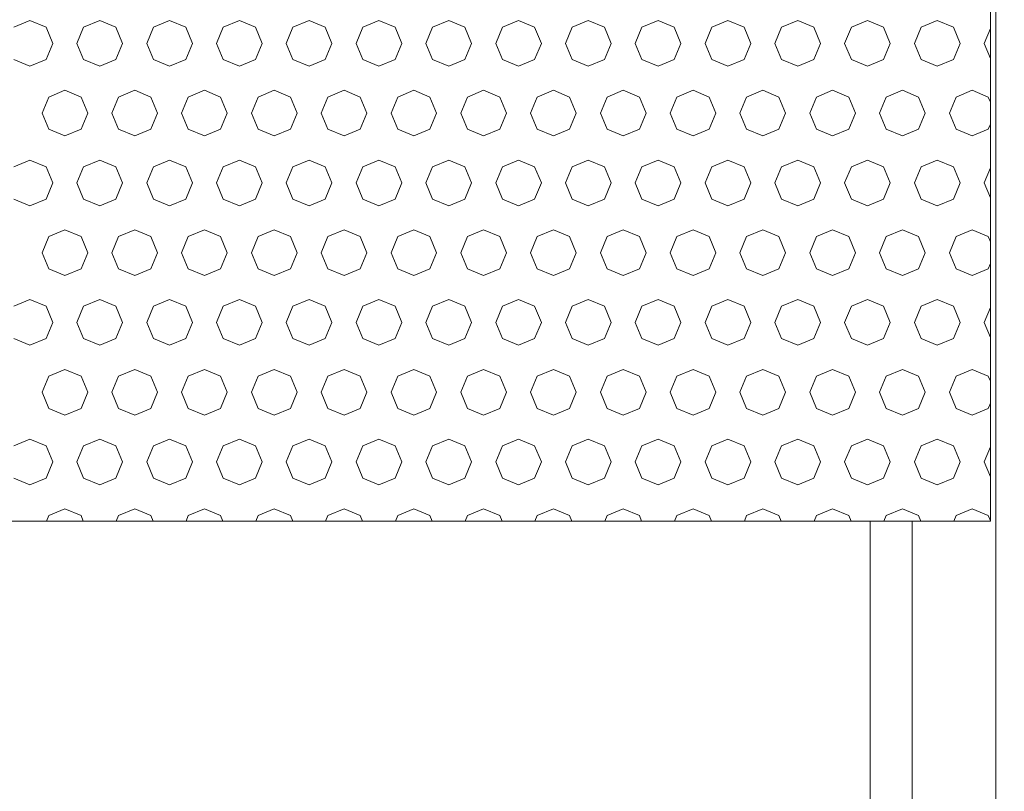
# Model space of a CAD drawing. Header units: millimetres. Extents: x 52659 to 1698020, y -10054 to 104697.
# Tile 135 of 256: x 192603 to 193309, y 10404 to 10957. Entities that reach past the tile are written whole.
import ezdxf

# ---------------------------------------------------------------- set-up
doc = ezdxf.new("R2010")
doc.units = ezdxf.units.MM
doc.header["$MEASUREMENT"] = 0
for name, color, linetype in [('02-04 BRISES SOLEIL FONCEES', 7, 'Continuous'), ('05-02 Cotation 200ème 100ème.Cotations', 7, 'Continuous'), ('Fenêtres ARCHICAD', 7, 'Continuous')]:
    doc.layers.add(name, color=color, linetype=linetype)
doc.styles.add('STYLE_GENERE_3', font='ARIALN.TTF')
doc.dimstyles.new('STYLE_GENERE__2', dxfattribs={"dimtxt": 200, "dimasz": 95, "dimexe": 0.18, "dimexo": 100, "dimgap": 0, "dimtad": 0, "dimlfac": 0.001, "dimzin": 0, "dimdsep": 46, "dimtxsty": 'STYLE_GENERE_3', "dimblk": 'ARROWHEAD_6', "dimblk1": 'ARROWHEAD_6', "dimblk2": 'ARROWHEAD_6', "dimcen": 0.09, "dimclrd": 7, "dimclre": 7, "dimclrt": 7, "dimazin": 0, "dimtfac": 1, "dimtdec": 4, "dimtmove": 0, "dimatfit": 3, "dimfxl": 1, "dimtolj": 1, "dimtzin": 0, "dimarcsym": 0})

# ---------------------------------------------------------------- blocks, each defined once
blk = doc.blocks.new('Élément de coupe_186_1', base_point=(131932.67, 5158.07))
at = {"layer": 'Fenêtres ARCHICAD', "color": 7, "linetype": 'Continuous', "lineweight": 9}
blk.add_line((193302.67, 11008.07), (193302.67, 9758.07), dxfattribs=at)
at = {"layer": 'Fenêtres ARCHICAD', "color": 7, "linetype": 'Continuous', "lineweight": 5}
for p, q in [((193212.67, 10598.03), (193212.67, 9848.07)), ((193242.67, 9818.07), (193242.67, 10598.03))]:
    blk.add_line(p, q, dxfattribs=at)
blk = doc.blocks.new('*X352', base_point=(131932.67, 5158.07))
at = {"layer": '02-04 BRISES SOLEIL FONCEES', "color": 7, "linetype": 'Continuous', "lineweight": 5}
for p, q in [((192610.74, 10956.81), (192599.17, 10952.02)), ((192622.3, 10952.02), (192610.74, 10956.81)), ((192660.74, 10956.81), (192649.17, 10952.02)), ((192672.3, 10952.02), (192660.74, 10956.81)), ((192710.74, 10956.81), (192699.17, 10952.02)), ((192722.3, 10952.02), (192710.74, 10956.81)), ((192760.74, 10956.81), (192749.17, 10952.02)), ((192772.3, 10952.02), (192760.74, 10956.81)), ((192810.74, 10956.81), (192799.17, 10952.02)), ((192822.3, 10952.02), (192810.74, 10956.81)), ((192860.74, 10956.81), (192849.17, 10952.02)), ((192872.3, 10952.02), (192860.74, 10956.81)), ((192910.74, 10956.81), (192899.17, 10952.02)), ((192922.3, 10952.02), (192910.74, 10956.81)), ((192960.74, 10956.81), (192949.17, 10952.02)), ((192972.3, 10952.02), (192960.74, 10956.81)), ((193010.74, 10956.81), (192999.17, 10952.02)), ((193022.3, 10952.02), (193010.74, 10956.81)), ((193060.74, 10956.81), (193049.17, 10952.02)), ((193072.3, 10952.02), (193060.74, 10956.81)), ((193110.74, 10956.81), (193099.17, 10952.02)), ((193122.3, 10952.02), (193110.74, 10956.81)), ((193160.74, 10956.81), (193149.17, 10952.02)), ((193172.3, 10952.02), (193160.74, 10956.81)), ((193210.74, 10956.81), (193199.17, 10952.02)), ((193222.3, 10952.02), (193210.74, 10956.81)), ((193260.74, 10956.81), (193249.17, 10952.02)), ((193272.3, 10952.02), (193260.74, 10956.81)), ((192627.09, 10940.46), (192622.3, 10952.02)), ((192649.17, 10952.02), (192644.38, 10940.46)), ((192677.09, 10940.46), (192672.3, 10952.02)), ((192699.17, 10952.02), (192694.38, 10940.46)), ((192727.09, 10940.46), (192722.3, 10952.02)), ((192749.17, 10952.02), (192744.38, 10940.46)), ((192777.09, 10940.46), (192772.3, 10952.02)), ((192799.17, 10952.02), (192794.38, 10940.46)), ((192827.09, 10940.46), (192822.3, 10952.02)), ((192849.17, 10952.02), (192844.38, 10940.46)), ((192877.09, 10940.46), (192872.3, 10952.02)), ((192899.17, 10952.02), (192894.38, 10940.46)), ((192927.09, 10940.46), (192922.3, 10952.02)), ((192949.17, 10952.02), (192944.38, 10940.46)), ((192977.09, 10940.46), (192972.3, 10952.02)), ((192999.17, 10952.02), (192994.38, 10940.46)), ((193027.09, 10940.46), (193022.3, 10952.02)), ((193049.17, 10952.02), (193044.38, 10940.46)), ((193077.09, 10940.46), (193072.3, 10952.02)), ((193099.17, 10952.02), (193094.38, 10940.46)), ((193127.09, 10940.46), (193122.3, 10952.02)), ((193149.17, 10952.02), (193144.38, 10940.46)), ((193177.09, 10940.46), (193172.3, 10952.02)), ((193199.17, 10952.02), (193194.38, 10940.46)), ((193227.09, 10940.46), (193222.3, 10952.02)), ((193249.17, 10952.02), (193244.38, 10940.46)), ((193277.09, 10940.46), (193272.3, 10952.02)), ((193298.84, 10951.21), (193294.38, 10940.46)), ((192622.3, 10928.89), (192627.09, 10940.46)), ((192644.38, 10940.46), (192649.17, 10928.89)), ((192672.3, 10928.89), (192677.09, 10940.46)), ((192694.38, 10940.46), (192699.17, 10928.89)), ((192722.3, 10928.89), (192727.09, 10940.46)), ((192744.38, 10940.46), (192749.17, 10928.89)), ((192772.3, 10928.89), (192777.09, 10940.46)), ((192794.38, 10940.46), (192799.17, 10928.89)), ((192822.3, 10928.89), (192827.09, 10940.46)), ((192844.38, 10940.46), (192849.17, 10928.89)), ((192872.3, 10928.89), (192877.09, 10940.46)), ((192894.38, 10940.46), (192899.17, 10928.89)), ((192922.3, 10928.89), (192927.09, 10940.46)), ((192944.38, 10940.46), (192949.17, 10928.89)), ((192972.3, 10928.89), (192977.09, 10940.46)), ((192994.38, 10940.46), (192999.17, 10928.89)), ((193022.3, 10928.89), (193027.09, 10940.46)), ((193044.38, 10940.46), (193049.17, 10928.89)), ((193072.3, 10928.89), (193077.09, 10940.46)), ((193094.38, 10940.46), (193099.17, 10928.89)), ((193122.3, 10928.89), (193127.09, 10940.46)), ((193144.38, 10940.46), (193149.17, 10928.89)), ((193172.3, 10928.89), (193177.09, 10940.46)), ((193194.38, 10940.46), (193199.17, 10928.89)), ((193222.3, 10928.89), (193227.09, 10940.46)), ((193244.38, 10940.46), (193249.17, 10928.89)), ((193272.3, 10928.89), (193277.09, 10940.46)), ((193294.38, 10940.46), (193298.84, 10929.71)), ((192599.17, 10928.89), (192610.74, 10924.1)), ((192610.74, 10924.1), (192622.3, 10928.89)), ((192649.17, 10928.89), (192660.74, 10924.1)), ((192660.74, 10924.1), (192672.3, 10928.89)), ((192699.17, 10928.89), (192710.74, 10924.1)), ((192710.74, 10924.1), (192722.3, 10928.89)), ((192749.17, 10928.89), (192760.74, 10924.1)), ((192760.74, 10924.1), (192772.3, 10928.89)), ((192799.17, 10928.89), (192810.74, 10924.1)), ((192810.74, 10924.1), (192822.3, 10928.89)), ((192849.17, 10928.89), (192860.74, 10924.1)), ((192860.74, 10924.1), (192872.3, 10928.89)), ((192899.17, 10928.89), (192910.74, 10924.1)), ((192910.74, 10924.1), (192922.3, 10928.89)), ((192949.17, 10928.89), (192960.74, 10924.1)), ((192960.74, 10924.1), (192972.3, 10928.89)), ((192999.17, 10928.89), (193010.74, 10924.1)), ((193010.74, 10924.1), (193022.3, 10928.89)), ((193049.17, 10928.89), (193060.74, 10924.1)), ((193060.74, 10924.1), (193072.3, 10928.89)), ((193099.17, 10928.89), (193110.74, 10924.1)), ((193110.74, 10924.1), (193122.3, 10928.89)), ((193149.17, 10928.89), (193160.74, 10924.1)), ((193160.74, 10924.1), (193172.3, 10928.89)), ((193199.17, 10928.89), (193210.74, 10924.1)), ((193210.74, 10924.1), (193222.3, 10928.89)), ((193249.17, 10928.89), (193260.74, 10924.1)), ((193260.74, 10924.1), (193272.3, 10928.89)), ((192635.74, 10906.81), (192624.17, 10902.02)), ((192647.3, 10902.02), (192635.74, 10906.81)), ((192685.74, 10906.81), (192674.17, 10902.02)), ((192697.3, 10902.02), (192685.74, 10906.81)), ((192735.74, 10906.81), (192724.17, 10902.02)), ((192747.3, 10902.02), (192735.74, 10906.81)), ((192785.74, 10906.81), (192774.17, 10902.02)), ((192797.3, 10902.02), (192785.74, 10906.81)), ((192835.74, 10906.81), (192824.17, 10902.02)), ((192847.3, 10902.02), (192835.74, 10906.81)), ((192885.74, 10906.81), (192874.17, 10902.02)), ((192897.3, 10902.02), (192885.74, 10906.81)), ((192935.74, 10906.81), (192924.17, 10902.02)), ((192947.3, 10902.02), (192935.74, 10906.81)), ((192985.74, 10906.81), (192974.17, 10902.02)), ((192997.3, 10902.02), (192985.74, 10906.81)), ((193035.74, 10906.81), (193024.17, 10902.02)), ((193047.3, 10902.02), (193035.74, 10906.81)), ((193085.74, 10906.81), (193074.17, 10902.02)), ((193097.3, 10902.02), (193085.74, 10906.81)), ((193135.74, 10906.81), (193124.17, 10902.02)), ((193147.3, 10902.02), (193135.74, 10906.81)), ((193185.74, 10906.81), (193174.17, 10902.02)), ((193197.3, 10902.02), (193185.74, 10906.81)), ((193235.74, 10906.81), (193224.17, 10902.02)), ((193247.3, 10902.02), (193235.74, 10906.81)), ((193285.74, 10906.81), (193274.17, 10902.02)), ((193297.3, 10902.02), (193285.74, 10906.81)), ((192624.17, 10902.02), (192619.38, 10890.46)), ((192652.09, 10890.46), (192647.3, 10902.02)), ((192674.17, 10902.02), (192669.38, 10890.46)), ((192702.09, 10890.46), (192697.3, 10902.02)), ((192724.17, 10902.02), (192719.38, 10890.46)), ((192752.09, 10890.46), (192747.3, 10902.02)), ((192774.17, 10902.02), (192769.38, 10890.46)), ((192802.09, 10890.46), (192797.3, 10902.02)), ((192824.17, 10902.02), (192819.38, 10890.46)), ((192852.09, 10890.46), (192847.3, 10902.02)), ((192874.17, 10902.02), (192869.38, 10890.46)), ((192902.09, 10890.46), (192897.3, 10902.02)), ((192924.17, 10902.02), (192919.38, 10890.46)), ((192952.09, 10890.46), (192947.3, 10902.02)), ((192974.17, 10902.02), (192969.38, 10890.46)), ((193002.09, 10890.46), (192997.3, 10902.02)), ((193024.17, 10902.02), (193019.38, 10890.46)), ((193052.09, 10890.46), (193047.3, 10902.02)), ((193074.17, 10902.02), (193069.38, 10890.46)), ((193102.09, 10890.46), (193097.3, 10902.02)), ((193124.17, 10902.02), (193119.38, 10890.46)), ((193152.09, 10890.46), (193147.3, 10902.02)), ((193174.17, 10902.02), (193169.38, 10890.46)), ((193202.09, 10890.46), (193197.3, 10902.02)), ((193224.17, 10902.02), (193219.38, 10890.46)), ((193252.09, 10890.46), (193247.3, 10902.02)), ((193274.17, 10902.02), (193269.38, 10890.46)), ((193298.84, 10898.31), (193297.3, 10902.02)), ((192619.38, 10890.46), (192624.17, 10878.89)), ((192647.3, 10878.89), (192652.09, 10890.46)), ((192669.38, 10890.46), (192674.17, 10878.89)), ((192697.3, 10878.89), (192702.09, 10890.46)), ((192719.38, 10890.46), (192724.17, 10878.89)), ((192747.3, 10878.89), (192752.09, 10890.46)), ((192769.38, 10890.46), (192774.17, 10878.89)), ((192797.3, 10878.89), (192802.09, 10890.46)), ((192819.38, 10890.46), (192824.17, 10878.89)), ((192847.3, 10878.89), (192852.09, 10890.46)), ((192869.38, 10890.46), (192874.17, 10878.89)), ((192897.3, 10878.89), (192902.09, 10890.46)), ((192919.38, 10890.46), (192924.17, 10878.89)), ((192947.3, 10878.89), (192952.09, 10890.46)), ((192969.38, 10890.46), (192974.17, 10878.89)), ((192997.3, 10878.89), (193002.09, 10890.46)), ((193019.38, 10890.46), (193024.17, 10878.89)), ((193047.3, 10878.89), (193052.09, 10890.46)), ((193069.38, 10890.46), (193074.17, 10878.89)), ((193097.3, 10878.89), (193102.09, 10890.46)), ((193119.38, 10890.46), (193124.17, 10878.89)), ((193147.3, 10878.89), (193152.09, 10890.46)), ((193169.38, 10890.46), (193174.17, 10878.89)), ((193197.3, 10878.89), (193202.09, 10890.46)), ((193219.38, 10890.46), (193224.17, 10878.89)), ((193247.3, 10878.89), (193252.09, 10890.46)), ((193269.38, 10890.46), (193274.17, 10878.89)), ((192624.17, 10878.89), (192635.74, 10874.1)), ((192635.74, 10874.1), (192647.3, 10878.89)), ((192674.17, 10878.89), (192685.74, 10874.1)), ((192685.74, 10874.1), (192697.3, 10878.89)), ((192724.17, 10878.89), (192735.74, 10874.1)), ((192735.74, 10874.1), (192747.3, 10878.89)), ((192774.17, 10878.89), (192785.74, 10874.1)), ((192785.74, 10874.1), (192797.3, 10878.89)), ((192824.17, 10878.89), (192835.74, 10874.1)), ((192835.74, 10874.1), (192847.3, 10878.89)), ((192874.17, 10878.89), (192885.74, 10874.1)), ((192885.74, 10874.1), (192897.3, 10878.89)), ((192924.17, 10878.89), (192935.74, 10874.1)), ((192935.74, 10874.1), (192947.3, 10878.89)), ((192974.17, 10878.89), (192985.74, 10874.1)), ((192985.74, 10874.1), (192997.3, 10878.89)), ((193024.17, 10878.89), (193035.74, 10874.1)), ((193035.74, 10874.1), (193047.3, 10878.89)), ((193074.17, 10878.89), (193085.74, 10874.1)), ((193085.74, 10874.1), (193097.3, 10878.89)), ((193124.17, 10878.89), (193135.74, 10874.1)), ((193135.74, 10874.1), (193147.3, 10878.89)), ((193174.17, 10878.89), (193185.74, 10874.1)), ((193185.74, 10874.1), (193197.3, 10878.89)), ((193224.17, 10878.89), (193235.74, 10874.1)), ((193235.74, 10874.1), (193247.3, 10878.89)), ((193274.17, 10878.89), (193285.74, 10874.1)), ((193285.74, 10874.1), (193297.3, 10878.89)), ((193297.3, 10878.89), (193298.84, 10882.6)), ((192610.74, 10856.81), (192599.17, 10852.02)), ((192622.3, 10852.02), (192610.74, 10856.81)), ((192660.74, 10856.81), (192649.17, 10852.02)), ((192672.3, 10852.02), (192660.74, 10856.81)), ((192710.74, 10856.81), (192699.17, 10852.02)), ((192722.3, 10852.02), (192710.74, 10856.81)), ((192760.74, 10856.81), (192749.17, 10852.02)), ((192772.3, 10852.02), (192760.74, 10856.81)), ((192810.74, 10856.81), (192799.17, 10852.02)), ((192822.3, 10852.02), (192810.74, 10856.81)), ((192860.74, 10856.81), (192849.17, 10852.02)), ((192872.3, 10852.02), (192860.74, 10856.81)), ((192910.74, 10856.81), (192899.17, 10852.02)), ((192922.3, 10852.02), (192910.74, 10856.81)), ((192960.74, 10856.81), (192949.17, 10852.02)), ((192972.3, 10852.02), (192960.74, 10856.81)), ((193010.74, 10856.81), (192999.17, 10852.02)), ((193022.3, 10852.02), (193010.74, 10856.81)), ((193060.74, 10856.81), (193049.17, 10852.02)), ((193072.3, 10852.02), (193060.74, 10856.81)), ((193110.74, 10856.81), (193099.17, 10852.02)), ((193122.3, 10852.02), (193110.74, 10856.81)), ((193160.74, 10856.81), (193149.17, 10852.02)), ((193172.3, 10852.02), (193160.74, 10856.81)), ((193210.74, 10856.81), (193199.17, 10852.02)), ((193222.3, 10852.02), (193210.74, 10856.81)), ((193260.74, 10856.81), (193249.17, 10852.02)), ((193272.3, 10852.02), (193260.74, 10856.81)), ((192627.09, 10840.46), (192622.3, 10852.02)), ((192649.17, 10852.02), (192644.38, 10840.46)), ((192677.09, 10840.46), (192672.3, 10852.02)), ((192699.17, 10852.02), (192694.38, 10840.46)), ((192727.09, 10840.46), (192722.3, 10852.02)), ((192749.17, 10852.02), (192744.38, 10840.46)), ((192777.09, 10840.46), (192772.3, 10852.02)), ((192799.17, 10852.02), (192794.38, 10840.46)), ((192827.09, 10840.46), (192822.3, 10852.02)), ((192849.17, 10852.02), (192844.38, 10840.46)), ((192877.09, 10840.46), (192872.3, 10852.02)), ((192899.17, 10852.02), (192894.38, 10840.46)), ((192927.09, 10840.46), (192922.3, 10852.02)), ((192949.17, 10852.02), (192944.38, 10840.46)), ((192977.09, 10840.46), (192972.3, 10852.02)), ((192999.17, 10852.02), (192994.38, 10840.46)), ((193027.09, 10840.46), (193022.3, 10852.02)), ((193049.17, 10852.02), (193044.38, 10840.46)), ((193077.09, 10840.46), (193072.3, 10852.02)), ((193099.17, 10852.02), (193094.38, 10840.46)), ((193127.09, 10840.46), (193122.3, 10852.02)), ((193149.17, 10852.02), (193144.38, 10840.46)), ((193177.09, 10840.46), (193172.3, 10852.02)), ((193199.17, 10852.02), (193194.38, 10840.46)), ((193227.09, 10840.46), (193222.3, 10852.02)), ((193249.17, 10852.02), (193244.38, 10840.46)), ((193277.09, 10840.46), (193272.3, 10852.02)), ((193298.84, 10851.21), (193294.38, 10840.46)), ((192622.3, 10828.89), (192627.09, 10840.46)), ((192644.38, 10840.46), (192649.17, 10828.89)), ((192672.3, 10828.89), (192677.09, 10840.46)), ((192694.38, 10840.46), (192699.17, 10828.89)), ((192722.3, 10828.89), (192727.09, 10840.46)), ((192744.38, 10840.46), (192749.17, 10828.89)), ((192772.3, 10828.89), (192777.09, 10840.46)), ((192794.38, 10840.46), (192799.17, 10828.89)), ((192822.3, 10828.89), (192827.09, 10840.46)), ((192844.38, 10840.46), (192849.17, 10828.89)), ((192872.3, 10828.89), (192877.09, 10840.46)), ((192894.38, 10840.46), (192899.17, 10828.89)), ((192922.3, 10828.89), (192927.09, 10840.46)), ((192944.38, 10840.46), (192949.17, 10828.89)), ((192972.3, 10828.89), (192977.09, 10840.46)), ((192994.38, 10840.46), (192999.17, 10828.89)), ((193022.3, 10828.89), (193027.09, 10840.46)), ((193044.38, 10840.46), (193049.17, 10828.89)), ((193072.3, 10828.89), (193077.09, 10840.46)), ((193094.38, 10840.46), (193099.17, 10828.89)), ((193122.3, 10828.89), (193127.09, 10840.46)), ((193144.38, 10840.46), (193149.17, 10828.89)), ((193172.3, 10828.89), (193177.09, 10840.46)), ((193194.38, 10840.46), (193199.17, 10828.89)), ((193222.3, 10828.89), (193227.09, 10840.46)), ((193244.38, 10840.46), (193249.17, 10828.89)), ((193272.3, 10828.89), (193277.09, 10840.46)), ((193294.38, 10840.46), (193298.84, 10829.71)), ((192599.17, 10828.89), (192610.74, 10824.1)), ((192610.74, 10824.1), (192622.3, 10828.89)), ((192649.17, 10828.89), (192660.74, 10824.1)), ((192660.74, 10824.1), (192672.3, 10828.89)), ((192699.17, 10828.89), (192710.74, 10824.1)), ((192710.74, 10824.1), (192722.3, 10828.89)), ((192749.17, 10828.89), (192760.74, 10824.1)), ((192760.74, 10824.1), (192772.3, 10828.89)), ((192799.17, 10828.89), (192810.74, 10824.1)), ((192810.74, 10824.1), (192822.3, 10828.89)), ((192849.17, 10828.89), (192860.74, 10824.1)), ((192860.74, 10824.1), (192872.3, 10828.89)), ((192899.17, 10828.89), (192910.74, 10824.1)), ((192910.74, 10824.1), (192922.3, 10828.89)), ((192949.17, 10828.89), (192960.74, 10824.1)), ((192960.74, 10824.1), (192972.3, 10828.89)), ((192999.17, 10828.89), (193010.74, 10824.1)), ((193010.74, 10824.1), (193022.3, 10828.89)), ((193049.17, 10828.89), (193060.74, 10824.1)), ((193060.74, 10824.1), (193072.3, 10828.89)), ((193099.17, 10828.89), (193110.74, 10824.1)), ((193110.74, 10824.1), (193122.3, 10828.89)), ((193149.17, 10828.89), (193160.74, 10824.1)), ((193160.74, 10824.1), (193172.3, 10828.89)), ((193199.17, 10828.89), (193210.74, 10824.1)), ((193210.74, 10824.1), (193222.3, 10828.89)), ((193249.17, 10828.89), (193260.74, 10824.1)), ((193260.74, 10824.1), (193272.3, 10828.89)), ((192635.74, 10806.81), (192624.17, 10802.02)), ((192647.3, 10802.02), (192635.74, 10806.81)), ((192685.74, 10806.81), (192674.17, 10802.02)), ((192697.3, 10802.02), (192685.74, 10806.81)), ((192735.74, 10806.81), (192724.17, 10802.02)), ((192747.3, 10802.02), (192735.74, 10806.81)), ((192785.74, 10806.81), (192774.17, 10802.02)), ((192797.3, 10802.02), (192785.74, 10806.81)), ((192835.74, 10806.81), (192824.17, 10802.02)), ((192847.3, 10802.02), (192835.74, 10806.81)), ((192885.74, 10806.81), (192874.17, 10802.02)), ((192897.3, 10802.02), (192885.74, 10806.81)), ((192935.74, 10806.81), (192924.17, 10802.02)), ((192947.3, 10802.02), (192935.74, 10806.81)), ((192985.74, 10806.81), (192974.17, 10802.02)), ((192997.3, 10802.02), (192985.74, 10806.81)), ((193035.74, 10806.81), (193024.17, 10802.02)), ((193047.3, 10802.02), (193035.74, 10806.81)), ((193085.74, 10806.81), (193074.17, 10802.02)), ((193097.3, 10802.02), (193085.74, 10806.81)), ((193135.74, 10806.81), (193124.17, 10802.02)), ((193147.3, 10802.02), (193135.74, 10806.81)), ((193185.74, 10806.81), (193174.17, 10802.02)), ((193197.3, 10802.02), (193185.74, 10806.81)), ((193235.74, 10806.81), (193224.17, 10802.02)), ((193247.3, 10802.02), (193235.74, 10806.81)), ((193285.74, 10806.81), (193274.17, 10802.02)), ((193297.3, 10802.02), (193285.74, 10806.81)), ((192624.17, 10802.02), (192619.38, 10790.46)), ((192652.09, 10790.46), (192647.3, 10802.02)), ((192674.17, 10802.02), (192669.38, 10790.46)), ((192702.09, 10790.46), (192697.3, 10802.02)), ((192724.17, 10802.02), (192719.38, 10790.46)), ((192752.09, 10790.46), (192747.3, 10802.02)), ((192774.17, 10802.02), (192769.38, 10790.46)), ((192802.09, 10790.46), (192797.3, 10802.02)), ((192824.17, 10802.02), (192819.38, 10790.46)), ((192852.09, 10790.46), (192847.3, 10802.02)), ((192874.17, 10802.02), (192869.38, 10790.46)), ((192902.09, 10790.46), (192897.3, 10802.02)), ((192924.17, 10802.02), (192919.38, 10790.46)), ((192952.09, 10790.46), (192947.3, 10802.02)), ((192974.17, 10802.02), (192969.38, 10790.46)), ((193002.09, 10790.46), (192997.3, 10802.02)), ((193024.17, 10802.02), (193019.38, 10790.46)), ((193052.09, 10790.46), (193047.3, 10802.02)), ((193074.17, 10802.02), (193069.38, 10790.46)), ((193102.09, 10790.46), (193097.3, 10802.02)), ((193124.17, 10802.02), (193119.38, 10790.46)), ((193152.09, 10790.46), (193147.3, 10802.02)), ((193174.17, 10802.02), (193169.38, 10790.46)), ((193202.09, 10790.46), (193197.3, 10802.02)), ((193224.17, 10802.02), (193219.38, 10790.46)), ((193252.09, 10790.46), (193247.3, 10802.02)), ((193274.17, 10802.02), (193269.38, 10790.46)), ((193298.84, 10798.31), (193297.3, 10802.02)), ((192619.38, 10790.46), (192624.17, 10778.89)), ((192647.3, 10778.89), (192652.09, 10790.46)), ((192669.38, 10790.46), (192674.17, 10778.89)), ((192697.3, 10778.89), (192702.09, 10790.46)), ((192719.38, 10790.46), (192724.17, 10778.89)), ((192747.3, 10778.89), (192752.09, 10790.46)), ((192769.38, 10790.46), (192774.17, 10778.89)), ((192797.3, 10778.89), (192802.09, 10790.46)), ((192819.38, 10790.46), (192824.17, 10778.89)), ((192847.3, 10778.89), (192852.09, 10790.46)), ((192869.38, 10790.46), (192874.17, 10778.89)), ((192897.3, 10778.89), (192902.09, 10790.46)), ((192919.38, 10790.46), (192924.17, 10778.89)), ((192947.3, 10778.89), (192952.09, 10790.46)), ((192969.38, 10790.46), (192974.17, 10778.89)), ((192997.3, 10778.89), (193002.09, 10790.46)), ((193019.38, 10790.46), (193024.17, 10778.89)), ((193047.3, 10778.89), (193052.09, 10790.46)), ((193069.38, 10790.46), (193074.17, 10778.89)), ((193097.3, 10778.89), (193102.09, 10790.46)), ((193119.38, 10790.46), (193124.17, 10778.89)), ((193147.3, 10778.89), (193152.09, 10790.46)), ((193169.38, 10790.46), (193174.17, 10778.89)), ((193197.3, 10778.89), (193202.09, 10790.46)), ((193219.38, 10790.46), (193224.17, 10778.89)), ((193247.3, 10778.89), (193252.09, 10790.46)), ((193269.38, 10790.46), (193274.17, 10778.89)), ((192624.17, 10778.89), (192635.74, 10774.1)), ((192635.74, 10774.1), (192647.3, 10778.89)), ((192674.17, 10778.89), (192685.74, 10774.1)), ((192685.74, 10774.1), (192697.3, 10778.89)), ((192724.17, 10778.89), (192735.74, 10774.1)), ((192735.74, 10774.1), (192747.3, 10778.89)), ((192774.17, 10778.89), (192785.74, 10774.1)), ((192785.74, 10774.1), (192797.3, 10778.89)), ((192824.17, 10778.89), (192835.74, 10774.1)), ((192835.74, 10774.1), (192847.3, 10778.89)), ((192874.17, 10778.89), (192885.74, 10774.1)), ((192885.74, 10774.1), (192897.3, 10778.89)), ((192924.17, 10778.89), (192935.74, 10774.1)), ((192935.74, 10774.1), (192947.3, 10778.89)), ((192974.17, 10778.89), (192985.74, 10774.1)), ((192985.74, 10774.1), (192997.3, 10778.89)), ((193024.17, 10778.89), (193035.74, 10774.1)), ((193035.74, 10774.1), (193047.3, 10778.89)), ((193074.17, 10778.89), (193085.74, 10774.1)), ((193085.74, 10774.1), (193097.3, 10778.89)), ((193124.17, 10778.89), (193135.74, 10774.1)), ((193135.74, 10774.1), (193147.3, 10778.89)), ((193174.17, 10778.89), (193185.74, 10774.1)), ((193185.74, 10774.1), (193197.3, 10778.89)), ((193224.17, 10778.89), (193235.74, 10774.1)), ((193235.74, 10774.1), (193247.3, 10778.89)), ((193274.17, 10778.89), (193285.74, 10774.1)), ((193285.74, 10774.1), (193297.3, 10778.89)), ((193297.3, 10778.89), (193298.84, 10782.6)), ((192610.74, 10756.81), (192599.17, 10752.02)), ((192622.3, 10752.02), (192610.74, 10756.81)), ((192627.09, 10740.46), (192622.3, 10752.02)), ((192649.17, 10752.02), (192644.38, 10740.46)), ((192660.74, 10756.81), (192649.17, 10752.02)), ((192672.3, 10752.02), (192660.74, 10756.81)), ((192677.09, 10740.46), (192672.3, 10752.02)), ((192699.17, 10752.02), (192694.38, 10740.46)), ((192710.74, 10756.81), (192699.17, 10752.02)), ((192722.3, 10752.02), (192710.74, 10756.81)), ((192727.09, 10740.46), (192722.3, 10752.02)), ((192749.17, 10752.02), (192744.38, 10740.46)), ((192760.74, 10756.81), (192749.17, 10752.02)), ((192772.3, 10752.02), (192760.74, 10756.81)), ((192777.09, 10740.46), (192772.3, 10752.02)), ((192799.17, 10752.02), (192794.38, 10740.46)), ((192810.74, 10756.81), (192799.17, 10752.02)), ((192822.3, 10752.02), (192810.74, 10756.81)), ((192827.09, 10740.46), (192822.3, 10752.02)), ((192849.17, 10752.02), (192844.38, 10740.46)), ((192860.74, 10756.81), (192849.17, 10752.02)), ((192872.3, 10752.02), (192860.74, 10756.81)), ((192877.09, 10740.46), (192872.3, 10752.02)), ((192899.17, 10752.02), (192894.38, 10740.46)), ((192910.74, 10756.81), (192899.17, 10752.02)), ((192922.3, 10752.02), (192910.74, 10756.81)), ((192927.09, 10740.46), (192922.3, 10752.02)), ((192949.17, 10752.02), (192944.38, 10740.46)), ((192960.74, 10756.81), (192949.17, 10752.02)), ((192972.3, 10752.02), (192960.74, 10756.81)), ((192977.09, 10740.46), (192972.3, 10752.02)), ((192999.17, 10752.02), (192994.38, 10740.46)), ((193010.74, 10756.81), (192999.17, 10752.02)), ((193022.3, 10752.02), (193010.74, 10756.81)), ((193027.09, 10740.46), (193022.3, 10752.02)), ((193049.17, 10752.02), (193044.38, 10740.46)), ((193060.74, 10756.81), (193049.17, 10752.02)), ((193072.3, 10752.02), (193060.74, 10756.81)), ((193077.09, 10740.46), (193072.3, 10752.02)), ((193099.17, 10752.02), (193094.38, 10740.46)), ((193110.74, 10756.81), (193099.17, 10752.02)), ((193122.3, 10752.02), (193110.74, 10756.81)), ((193127.09, 10740.46), (193122.3, 10752.02)), ((193149.17, 10752.02), (193144.38, 10740.46)), ((193160.74, 10756.81), (193149.17, 10752.02)), ((193172.3, 10752.02), (193160.74, 10756.81)), ((193177.09, 10740.46), (193172.3, 10752.02)), ((193199.17, 10752.02), (193194.38, 10740.46)), ((193210.74, 10756.81), (193199.17, 10752.02)), ((193222.3, 10752.02), (193210.74, 10756.81)), ((193227.09, 10740.46), (193222.3, 10752.02)), ((193249.17, 10752.02), (193244.38, 10740.46)), ((193260.74, 10756.81), (193249.17, 10752.02)), ((193272.3, 10752.02), (193260.74, 10756.81)), ((193277.09, 10740.46), (193272.3, 10752.02)), ((193298.84, 10751.21), (193294.38, 10740.46)), ((192622.3, 10728.89), (192627.09, 10740.46)), ((192644.38, 10740.46), (192649.17, 10728.89)), ((192672.3, 10728.89), (192677.09, 10740.46)), ((192694.38, 10740.46), (192699.17, 10728.89)), ((192722.3, 10728.89), (192727.09, 10740.46)), ((192744.38, 10740.46), (192749.17, 10728.89)), ((192772.3, 10728.89), (192777.09, 10740.46)), ((192794.38, 10740.46), (192799.17, 10728.89)), ((192822.3, 10728.89), (192827.09, 10740.46)), ((192844.38, 10740.46), (192849.17, 10728.89)), ((192872.3, 10728.89), (192877.09, 10740.46)), ((192894.38, 10740.46), (192899.17, 10728.89)), ((192922.3, 10728.89), (192927.09, 10740.46)), ((192944.38, 10740.46), (192949.17, 10728.89)), ((192972.3, 10728.89), (192977.09, 10740.46)), ((192994.38, 10740.46), (192999.17, 10728.89)), ((193022.3, 10728.89), (193027.09, 10740.46)), ((193044.38, 10740.46), (193049.17, 10728.89)), ((193072.3, 10728.89), (193077.09, 10740.46)), ((193094.38, 10740.46), (193099.17, 10728.89)), ((193122.3, 10728.89), (193127.09, 10740.46)), ((193144.38, 10740.46), (193149.17, 10728.89)), ((193172.3, 10728.89), (193177.09, 10740.46)), ((193194.38, 10740.46), (193199.17, 10728.89)), ((193222.3, 10728.89), (193227.09, 10740.46)), ((193244.38, 10740.46), (193249.17, 10728.89)), ((193272.3, 10728.89), (193277.09, 10740.46)), ((193294.38, 10740.46), (193298.84, 10729.71)), ((192599.17, 10728.89), (192610.74, 10724.1)), ((192610.74, 10724.1), (192622.3, 10728.89)), ((192649.17, 10728.89), (192660.74, 10724.1)), ((192660.74, 10724.1), (192672.3, 10728.89)), ((192699.17, 10728.89), (192710.74, 10724.1)), ((192710.74, 10724.1), (192722.3, 10728.89)), ((192749.17, 10728.89), (192760.74, 10724.1)), ((192760.74, 10724.1), (192772.3, 10728.89)), ((192799.17, 10728.89), (192810.74, 10724.1)), ((192810.74, 10724.1), (192822.3, 10728.89)), ((192849.17, 10728.89), (192860.74, 10724.1)), ((192860.74, 10724.1), (192872.3, 10728.89)), ((192899.17, 10728.89), (192910.74, 10724.1)), ((192910.74, 10724.1), (192922.3, 10728.89)), ((192949.17, 10728.89), (192960.74, 10724.1)), ((192960.74, 10724.1), (192972.3, 10728.89)), ((192999.17, 10728.89), (193010.74, 10724.1)), ((193010.74, 10724.1), (193022.3, 10728.89)), ((193049.17, 10728.89), (193060.74, 10724.1)), ((193060.74, 10724.1), (193072.3, 10728.89)), ((193099.17, 10728.89), (193110.74, 10724.1)), ((193110.74, 10724.1), (193122.3, 10728.89)), ((193149.17, 10728.89), (193160.74, 10724.1)), ((193160.74, 10724.1), (193172.3, 10728.89)), ((193199.17, 10728.89), (193210.74, 10724.1)), ((193210.74, 10724.1), (193222.3, 10728.89)), ((193249.17, 10728.89), (193260.74, 10724.1)), ((193260.74, 10724.1), (193272.3, 10728.89)), ((192624.17, 10702.02), (192619.38, 10690.46)), ((192635.74, 10706.81), (192624.17, 10702.02)), ((192647.3, 10702.02), (192635.74, 10706.81)), ((192652.09, 10690.46), (192647.3, 10702.02)), ((192674.17, 10702.02), (192669.38, 10690.46)), ((192685.74, 10706.81), (192674.17, 10702.02)), ((192697.3, 10702.02), (192685.74, 10706.81)), ((192702.09, 10690.46), (192697.3, 10702.02)), ((192724.17, 10702.02), (192719.38, 10690.46)), ((192735.74, 10706.81), (192724.17, 10702.02)), ((192747.3, 10702.02), (192735.74, 10706.81)), ((192752.09, 10690.46), (192747.3, 10702.02)), ((192774.17, 10702.02), (192769.38, 10690.46)), ((192785.74, 10706.81), (192774.17, 10702.02)), ((192797.3, 10702.02), (192785.74, 10706.81)), ((192802.09, 10690.46), (192797.3, 10702.02)), ((192824.17, 10702.02), (192819.38, 10690.46)), ((192835.74, 10706.81), (192824.17, 10702.02)), ((192847.3, 10702.02), (192835.74, 10706.81)), ((192852.09, 10690.46), (192847.3, 10702.02)), ((192874.17, 10702.02), (192869.38, 10690.46)), ((192885.74, 10706.81), (192874.17, 10702.02)), ((192897.3, 10702.02), (192885.74, 10706.81)), ((192902.09, 10690.46), (192897.3, 10702.02)), ((192924.17, 10702.02), (192919.38, 10690.46)), ((192935.74, 10706.81), (192924.17, 10702.02)), ((192947.3, 10702.02), (192935.74, 10706.81)), ((192952.09, 10690.46), (192947.3, 10702.02)), ((192974.17, 10702.02), (192969.38, 10690.46)), ((192985.74, 10706.81), (192974.17, 10702.02)), ((192997.3, 10702.02), (192985.74, 10706.81)), ((193002.09, 10690.46), (192997.3, 10702.02)), ((193024.17, 10702.02), (193019.38, 10690.46)), ((193035.74, 10706.81), (193024.17, 10702.02)), ((193047.3, 10702.02), (193035.74, 10706.81)), ((193052.09, 10690.46), (193047.3, 10702.02)), ((193074.17, 10702.02), (193069.38, 10690.46)), ((193085.74, 10706.81), (193074.17, 10702.02)), ((193097.3, 10702.02), (193085.74, 10706.81)), ((193102.09, 10690.46), (193097.3, 10702.02)), ((193124.17, 10702.02), (193119.38, 10690.46)), ((193135.74, 10706.81), (193124.17, 10702.02)), ((193147.3, 10702.02), (193135.74, 10706.81)), ((193152.09, 10690.46), (193147.3, 10702.02)), ((193174.17, 10702.02), (193169.38, 10690.46)), ((193185.74, 10706.81), (193174.17, 10702.02)), ((193197.3, 10702.02), (193185.74, 10706.81)), ((193202.09, 10690.46), (193197.3, 10702.02)), ((193224.17, 10702.02), (193219.38, 10690.46)), ((193235.74, 10706.81), (193224.17, 10702.02)), ((193247.3, 10702.02), (193235.74, 10706.81)), ((193252.09, 10690.46), (193247.3, 10702.02)), ((193274.17, 10702.02), (193269.38, 10690.46)), ((193285.74, 10706.81), (193274.17, 10702.02)), ((193297.3, 10702.02), (193285.74, 10706.81)), ((193298.84, 10698.31), (193297.3, 10702.02)), ((192619.38, 10690.46), (192624.17, 10678.89)), ((192647.3, 10678.89), (192652.09, 10690.46)), ((192669.38, 10690.46), (192674.17, 10678.89)), ((192697.3, 10678.89), (192702.09, 10690.46)), ((192719.38, 10690.46), (192724.17, 10678.89)), ((192747.3, 10678.89), (192752.09, 10690.46)), ((192769.38, 10690.46), (192774.17, 10678.89)), ((192797.3, 10678.89), (192802.09, 10690.46)), ((192819.38, 10690.46), (192824.17, 10678.89)), ((192847.3, 10678.89), (192852.09, 10690.46)), ((192869.38, 10690.46), (192874.17, 10678.89)), ((192897.3, 10678.89), (192902.09, 10690.46)), ((192919.38, 10690.46), (192924.17, 10678.89)), ((192947.3, 10678.89), (192952.09, 10690.46)), ((192969.38, 10690.46), (192974.17, 10678.89)), ((192997.3, 10678.89), (193002.09, 10690.46)), ((193019.38, 10690.46), (193024.17, 10678.89)), ((193047.3, 10678.89), (193052.09, 10690.46)), ((193069.38, 10690.46), (193074.17, 10678.89)), ((193097.3, 10678.89), (193102.09, 10690.46)), ((193119.38, 10690.46), (193124.17, 10678.89)), ((193147.3, 10678.89), (193152.09, 10690.46)), ((193169.38, 10690.46), (193174.17, 10678.89)), ((193197.3, 10678.89), (193202.09, 10690.46)), ((193219.38, 10690.46), (193224.17, 10678.89)), ((193247.3, 10678.89), (193252.09, 10690.46)), ((193269.38, 10690.46), (193274.17, 10678.89)), ((193297.3, 10678.89), (193298.84, 10682.6)), ((192624.17, 10678.89), (192635.74, 10674.1)), ((192635.74, 10674.1), (192647.3, 10678.89)), ((192674.17, 10678.89), (192685.74, 10674.1)), ((192685.74, 10674.1), (192697.3, 10678.89)), ((192724.17, 10678.89), (192735.74, 10674.1)), ((192735.74, 10674.1), (192747.3, 10678.89)), ((192774.17, 10678.89), (192785.74, 10674.1)), ((192785.74, 10674.1), (192797.3, 10678.89)), ((192824.17, 10678.89), (192835.74, 10674.1)), ((192835.74, 10674.1), (192847.3, 10678.89)), ((192874.17, 10678.89), (192885.74, 10674.1)), ((192885.74, 10674.1), (192897.3, 10678.89)), ((192924.17, 10678.89), (192935.74, 10674.1)), ((192935.74, 10674.1), (192947.3, 10678.89)), ((192974.17, 10678.89), (192985.74, 10674.1)), ((192985.74, 10674.1), (192997.3, 10678.89)), ((193024.17, 10678.89), (193035.74, 10674.1)), ((193035.74, 10674.1), (193047.3, 10678.89)), ((193074.17, 10678.89), (193085.74, 10674.1)), ((193085.74, 10674.1), (193097.3, 10678.89)), ((193124.17, 10678.89), (193135.74, 10674.1)), ((193135.74, 10674.1), (193147.3, 10678.89)), ((193174.17, 10678.89), (193185.74, 10674.1)), ((193185.74, 10674.1), (193197.3, 10678.89)), ((193224.17, 10678.89), (193235.74, 10674.1)), ((193235.74, 10674.1), (193247.3, 10678.89)), ((193274.17, 10678.89), (193285.74, 10674.1)), ((193285.74, 10674.1), (193297.3, 10678.89)), ((192610.74, 10656.81), (192599.17, 10652.02)), ((192622.3, 10652.02), (192610.74, 10656.81)), ((192627.09, 10640.46), (192622.3, 10652.02)), ((192649.17, 10652.02), (192644.38, 10640.46)), ((192660.74, 10656.81), (192649.17, 10652.02)), ((192672.3, 10652.02), (192660.74, 10656.81)), ((192677.09, 10640.46), (192672.3, 10652.02)), ((192699.17, 10652.02), (192694.38, 10640.46)), ((192710.74, 10656.81), (192699.17, 10652.02)), ((192722.3, 10652.02), (192710.74, 10656.81)), ((192727.09, 10640.46), (192722.3, 10652.02)), ((192749.17, 10652.02), (192744.38, 10640.46)), ((192760.74, 10656.81), (192749.17, 10652.02)), ((192772.3, 10652.02), (192760.74, 10656.81)), ((192777.09, 10640.46), (192772.3, 10652.02)), ((192799.17, 10652.02), (192794.38, 10640.46)), ((192810.74, 10656.81), (192799.17, 10652.02)), ((192822.3, 10652.02), (192810.74, 10656.81)), ((192827.09, 10640.46), (192822.3, 10652.02)), ((192849.17, 10652.02), (192844.38, 10640.46)), ((192860.74, 10656.81), (192849.17, 10652.02)), ((192872.3, 10652.02), (192860.74, 10656.81)), ((192877.09, 10640.46), (192872.3, 10652.02)), ((192899.17, 10652.02), (192894.38, 10640.46)), ((192910.74, 10656.81), (192899.17, 10652.02)), ((192922.3, 10652.02), (192910.74, 10656.81)), ((192927.09, 10640.46), (192922.3, 10652.02)), ((192949.17, 10652.02), (192944.38, 10640.46)), ((192960.74, 10656.81), (192949.17, 10652.02)), ((192972.3, 10652.02), (192960.74, 10656.81)), ((192977.09, 10640.46), (192972.3, 10652.02)), ((192999.17, 10652.02), (192994.38, 10640.46)), ((193010.74, 10656.81), (192999.17, 10652.02)), ((193022.3, 10652.02), (193010.74, 10656.81)), ((193027.09, 10640.46), (193022.3, 10652.02)), ((193049.17, 10652.02), (193044.38, 10640.46)), ((193060.74, 10656.81), (193049.17, 10652.02)), ((193072.3, 10652.02), (193060.74, 10656.81)), ((193077.09, 10640.46), (193072.3, 10652.02)), ((193099.17, 10652.02), (193094.38, 10640.46)), ((193110.74, 10656.81), (193099.17, 10652.02)), ((193122.3, 10652.02), (193110.74, 10656.81)), ((193127.09, 10640.46), (193122.3, 10652.02)), ((193149.17, 10652.02), (193144.38, 10640.46)), ((193160.74, 10656.81), (193149.17, 10652.02)), ((193172.3, 10652.02), (193160.74, 10656.81)), ((193177.09, 10640.46), (193172.3, 10652.02)), ((193199.17, 10652.02), (193194.38, 10640.46)), ((193210.74, 10656.81), (193199.17, 10652.02)), ((193222.3, 10652.02), (193210.74, 10656.81)), ((193227.09, 10640.46), (193222.3, 10652.02)), ((193249.17, 10652.02), (193244.38, 10640.46)), ((193260.74, 10656.81), (193249.17, 10652.02)), ((193272.3, 10652.02), (193260.74, 10656.81)), ((193277.09, 10640.46), (193272.3, 10652.02)), ((193298.84, 10651.21), (193294.38, 10640.46)), ((192622.3, 10628.89), (192627.09, 10640.46)), ((192644.38, 10640.46), (192649.17, 10628.89)), ((192672.3, 10628.89), (192677.09, 10640.46)), ((192694.38, 10640.46), (192699.17, 10628.89)), ((192722.3, 10628.89), (192727.09, 10640.46)), ((192744.38, 10640.46), (192749.17, 10628.89)), ((192772.3, 10628.89), (192777.09, 10640.46)), ((192794.38, 10640.46), (192799.17, 10628.89)), ((192822.3, 10628.89), (192827.09, 10640.46)), ((192844.38, 10640.46), (192849.17, 10628.89)), ((192872.3, 10628.89), (192877.09, 10640.46)), ((192894.38, 10640.46), (192899.17, 10628.89)), ((192922.3, 10628.89), (192927.09, 10640.46)), ((192944.38, 10640.46), (192949.17, 10628.89)), ((192972.3, 10628.89), (192977.09, 10640.46)), ((192994.38, 10640.46), (192999.17, 10628.89)), ((193022.3, 10628.89), (193027.09, 10640.46)), ((193044.38, 10640.46), (193049.17, 10628.89)), ((193072.3, 10628.89), (193077.09, 10640.46)), ((193094.38, 10640.46), (193099.17, 10628.89)), ((193122.3, 10628.89), (193127.09, 10640.46)), ((193144.38, 10640.46), (193149.17, 10628.89)), ((193172.3, 10628.89), (193177.09, 10640.46)), ((193194.38, 10640.46), (193199.17, 10628.89)), ((193222.3, 10628.89), (193227.09, 10640.46)), ((193244.38, 10640.46), (193249.17, 10628.89)), ((193272.3, 10628.89), (193277.09, 10640.46)), ((193294.38, 10640.46), (193298.84, 10629.71)), ((192599.17, 10628.89), (192610.74, 10624.1)), ((192610.74, 10624.1), (192622.3, 10628.89)), ((192649.17, 10628.89), (192660.74, 10624.1)), ((192660.74, 10624.1), (192672.3, 10628.89)), ((192699.17, 10628.89), (192710.74, 10624.1)), ((192710.74, 10624.1), (192722.3, 10628.89)), ((192749.17, 10628.89), (192760.74, 10624.1)), ((192760.74, 10624.1), (192772.3, 10628.89)), ((192799.17, 10628.89), (192810.74, 10624.1)), ((192810.74, 10624.1), (192822.3, 10628.89)), ((192849.17, 10628.89), (192860.74, 10624.1)), ((192860.74, 10624.1), (192872.3, 10628.89)), ((192899.17, 10628.89), (192910.74, 10624.1)), ((192910.74, 10624.1), (192922.3, 10628.89)), ((192949.17, 10628.89), (192960.74, 10624.1)), ((192960.74, 10624.1), (192972.3, 10628.89)), ((192999.17, 10628.89), (193010.74, 10624.1)), ((193010.74, 10624.1), (193022.3, 10628.89)), ((193049.17, 10628.89), (193060.74, 10624.1)), ((193060.74, 10624.1), (193072.3, 10628.89)), ((193099.17, 10628.89), (193110.74, 10624.1)), ((193110.74, 10624.1), (193122.3, 10628.89)), ((193149.17, 10628.89), (193160.74, 10624.1)), ((193160.74, 10624.1), (193172.3, 10628.89)), ((193199.17, 10628.89), (193210.74, 10624.1)), ((193210.74, 10624.1), (193222.3, 10628.89)), ((193249.17, 10628.89), (193260.74, 10624.1)), ((193260.74, 10624.1), (193272.3, 10628.89)), ((192624.17, 10602.02), (192622.52, 10598.03)), ((192635.74, 10606.81), (192624.17, 10602.02)), ((192647.3, 10602.02), (192635.74, 10606.81)), ((192648.95, 10598.03), (192647.3, 10602.02)), ((192674.17, 10602.02), (192672.52, 10598.03)), ((192685.74, 10606.81), (192674.17, 10602.02)), ((192697.3, 10602.02), (192685.74, 10606.81)), ((192698.95, 10598.03), (192697.3, 10602.02)), ((192724.17, 10602.02), (192722.52, 10598.03)), ((192735.74, 10606.81), (192724.17, 10602.02)), ((192747.3, 10602.02), (192735.74, 10606.81)), ((192748.95, 10598.03), (192747.3, 10602.02)), ((192774.17, 10602.02), (192772.52, 10598.03)), ((192785.74, 10606.81), (192774.17, 10602.02)), ((192797.3, 10602.02), (192785.74, 10606.81)), ((192798.95, 10598.03), (192797.3, 10602.02)), ((192824.17, 10602.02), (192822.52, 10598.03)), ((192835.74, 10606.81), (192824.17, 10602.02)), ((192847.3, 10602.02), (192835.74, 10606.81)), ((192848.95, 10598.03), (192847.3, 10602.02)), ((192874.17, 10602.02), (192872.52, 10598.03)), ((192885.74, 10606.81), (192874.17, 10602.02)), ((192897.3, 10602.02), (192885.74, 10606.81)), ((192898.95, 10598.03), (192897.3, 10602.02)), ((192924.17, 10602.02), (192922.52, 10598.03)), ((192935.74, 10606.81), (192924.17, 10602.02)), ((192947.3, 10602.02), (192935.74, 10606.81)), ((192948.95, 10598.03), (192947.3, 10602.02)), ((192974.17, 10602.02), (192972.52, 10598.03)), ((192985.74, 10606.81), (192974.17, 10602.02)), ((192997.3, 10602.02), (192985.74, 10606.81)), ((192998.95, 10598.03), (192997.3, 10602.02)), ((193024.17, 10602.02), (193022.52, 10598.03)), ((193035.74, 10606.81), (193024.17, 10602.02)), ((193047.3, 10602.02), (193035.74, 10606.81)), ((193048.95, 10598.03), (193047.3, 10602.02)), ((193074.17, 10602.02), (193072.52, 10598.03)), ((193085.74, 10606.81), (193074.17, 10602.02)), ((193097.3, 10602.02), (193085.74, 10606.81)), ((193098.95, 10598.03), (193097.3, 10602.02)), ((193124.17, 10602.02), (193122.52, 10598.03)), ((193135.74, 10606.81), (193124.17, 10602.02)), ((193147.3, 10602.02), (193135.74, 10606.81)), ((193148.95, 10598.03), (193147.3, 10602.02)), ((193174.17, 10602.02), (193172.52, 10598.03)), ((193185.74, 10606.81), (193174.17, 10602.02)), ((193197.3, 10602.02), (193185.74, 10606.81)), ((193198.95, 10598.03), (193197.3, 10602.02)), ((193224.17, 10602.02), (193222.52, 10598.03)), ((193235.74, 10606.81), (193224.17, 10602.02)), ((193247.3, 10602.02), (193235.74, 10606.81)), ((193248.95, 10598.03), (193247.3, 10602.02)), ((193274.17, 10602.02), (193272.52, 10598.03)), ((193285.74, 10606.81), (193274.17, 10602.02)), ((193297.3, 10602.02), (193285.74, 10606.81)), ((193298.84, 10598.31), (193297.3, 10602.02))]:
    blk.add_line(p, q, dxfattribs=at)
blk = doc.blocks.new('Élément de coupe_325_1', base_point=(131932.67, 5158.07))
at = {"layer": '02-04 BRISES SOLEIL FONCEES', "color": 7, "linetype": 'Continuous', "lineweight": 9}
for p, q in [((193298.84, 10598.03), (193298.84, 10998.07)), ((191542.67, 10598.03), (193298.84, 10598.03))]:
    blk.add_line(p, q, dxfattribs=at)
at = {"layer": '02-04 BRISES SOLEIL FONCEES', "lineweight": 0}
blk.add_blockref('*X352', (131932.67, 5158.07), dxfattribs=at)
blk = doc.blocks.new('*D742', base_point=(131932.67, 5158.07))
at = {"layer": '05-02 Cotation 200ème 100ème.Cotations', "color": 7, "linetype": 'Continuous', "lineweight": 25, "transparency": 16777216}
for p, q in [((165280.71, 11058.07), (165380.71, 10958.07)), ((165280.71, 9772.86), (165380.71, 9672.86))]:
    blk.add_line(p, q, dxfattribs=at)
at = {"layer": '05-02 Cotation 200ème 100ème.Cotations', "color": 7, "linetype": 'Continuous', "lineweight": 13, "transparency": 16777216}
for p, q in [((165424.46, 11008.07), (165236.96, 11008.07)), ((165330.71, 10614.34), (165330.71, 11008.07)), ((165330.71, 9722.86), (165330.71, 10116.59)), ((165424.46, 9722.86), (165236.96, 9722.86))]:
    blk.add_line(p, q, dxfattribs=at)
at = {"layer": '05-02 Cotation 200ème 100ème.Cotations', "color": 7, "lineweight": 9, "transparency": 16777216, "char_height": 200, "attachment_point": 7, "rotation": 90, "style": 'STYLE_GENERE_3'}
for s, insert in [('\\A1;0,35', (165287.85, 10961.33)), ('\\A1;1,29', (165430.71, 10141.47))]:
    blk.add_mtext(s, dxfattribs=dict(at, insert=insert))
blk = doc.blocks.new('ARROWHEAD_6')
at = {"color": 0, "linetype": 'Continuous', "lineweight": 0}
for p, q in [((-0.5, -0.5), (0.5, 0.5)), ((0, 0), (-1, 0))]:
    blk.add_line(p, q, dxfattribs=at)
blk = doc.blocks.new('*D762', base_point=(131932.67, 5158.07))
at = {"layer": '05-02 Cotation 200ème 100ème.Cotations', "color": 7, "linetype": 'Continuous', "lineweight": 25, "transparency": 16777216}
for p, q in [((135853.9, 11058.07), (135953.9, 10958.07)), ((135853.9, 9772.86), (135953.9, 9672.86))]:
    blk.add_line(p, q, dxfattribs=at)
at = {"layer": '05-02 Cotation 200ème 100ème.Cotations', "color": 7, "linetype": 'Continuous', "lineweight": 13, "transparency": 16777216}
for p, q in [((135997.65, 11008.07), (135810.15, 11008.07)), ((135903.9, 10614.34), (135903.9, 11008.07)), ((135903.9, 9722.86), (135903.9, 10116.59)), ((135997.65, 9722.86), (135810.15, 9722.86))]:
    blk.add_line(p, q, dxfattribs=at)
at = {"layer": '05-02 Cotation 200ème 100ème.Cotations', "color": 7, "lineweight": 9, "transparency": 16777216, "char_height": 200, "attachment_point": 7, "rotation": 90, "style": 'STYLE_GENERE_3'}
for s, insert in [('\\A1;0,35', (135861.04, 10961.33)), ('\\A1;1,29', (136003.9, 10141.47))]:
    blk.add_mtext(s, dxfattribs=dict(at, insert=insert))

msp = doc.modelspace()

# ---------------------------------------------------------------- block references
at = {"layer": '02-04 BRISES SOLEIL FONCEES', "lineweight": 0}
msp.add_blockref('Élément de coupe_325_1', (131932.668, 5158.072), dxfattribs=at)
at = {"layer": 'Fenêtres ARCHICAD', "lineweight": 0}
msp.add_blockref('Élément de coupe_186_1', (131932.668, 5158.072), dxfattribs=at)

# ---------------------------------------------------------------- dimensions: what is measured, and where the dimension line sits
at = {"layer": '05-02 Cotation 200ème 100ème.Cotations', "color": 7, "linetype": 'Continuous', "lineweight": 13}
for base, picture, middle in [((135903.901, 11008.072), '*D762', (135903.901, 10401.231)), ((165330.708, 11008.072), '*D742', (165330.708, 10401.231))]:
    dim = msp.add_linear_dim(base=base, p1=(221690.249, 9722.862), p2=(220602.668, 11008.072), angle=90, dimstyle='STYLE_GENERE__2', dxfattribs=at)
    dim.commit()
    dim.dimension.update_dxf_attribs({"geometry": picture, "text_midpoint": middle, "dimtype": 160, "text_rotation": 90})

doc.saveas('drawing.dxf')
